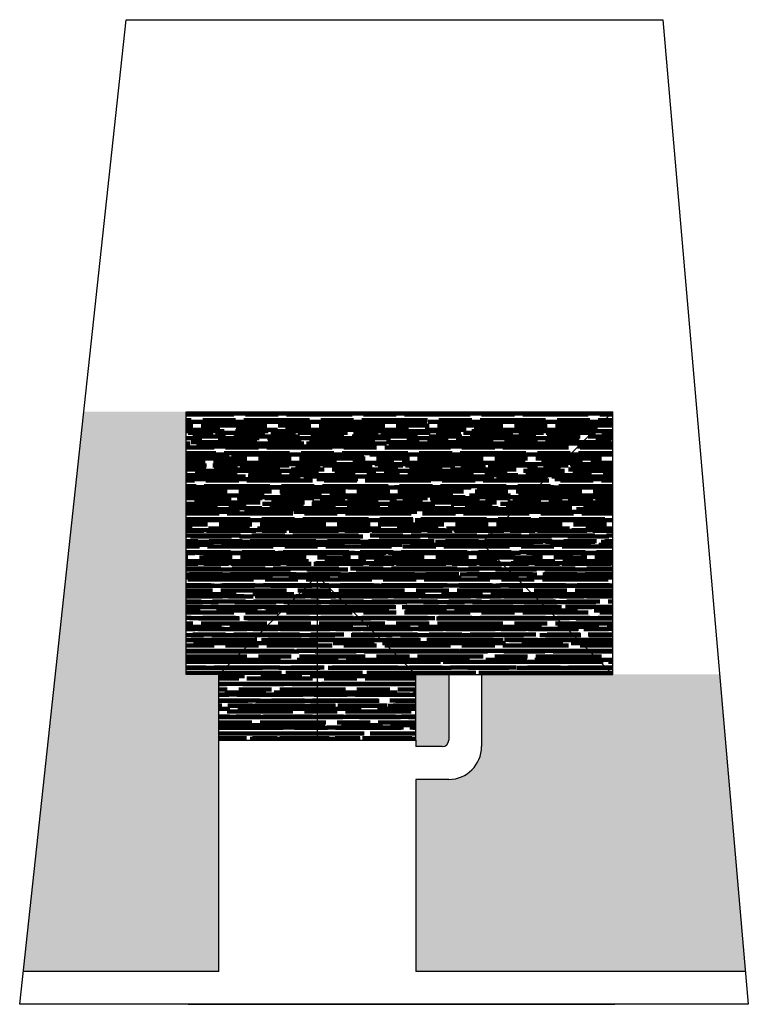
# Model space of a CAD drawing. Header units: feet. Extents: x 50 to 161, y 0 to 150.
import ezdxf

# ---------------------------------------------------------------- set-up
doc = ezdxf.new("R2010")
doc.units = ezdxf.units.FT
doc.header["$MEASUREMENT"] = 0
for name, color, linetype in [('Driveway', 7, 'Continuous'), ('Grass', 3, 'Continuous'), ('House', 7, 'Continuous'), ('Property Line', 7, 'Continuous'), ('Sidewalk', 7, 'Continuous')]:
    doc.layers.add(name, color=color, linetype=linetype)
doc.layers.add('Roof', color=167, linetype='Continuous', lineweight=100)

msp = doc.modelspace()

# ---------------------------------------------------------------- hatches: boundary and pattern name
at = {"layer": 'Grass'}
h = msp.add_hatch(dxfattribs=at)
h.set_pattern_fill('GRASS', color=256, scale=2, style=0)
h.paths.add_polyline_path([(75.34, 50.26), (75.34, 70.26), (75.34, 90.26), (59.75, 90.26), (50.54, 5), (80.34, 5), (80.34, 40.26), (80.34, 50.26)])
h.paths.add_polyline_path([(160.57, 5), (156.64, 50.26), (140.34, 50.26), (120.36, 50.26), (120.36, 39.26, -0.414214), (115.36, 34.26), (110.34, 34.26), (110.34, 5)])
h.paths.add_polyline_path([(115.36, 40.26), (115.36, 50.26), (110.34, 50.26), (110.34, 40.26), (110.34, 39.26), (114.36, 39.26, 0.414214)], flags=16)
at = {"layer": 'Roof'}
h = msp.add_hatch(dxfattribs=at)
h.set_pattern_fill('AR-RROOF', color=256, scale=1.25, style=0)
h.set_pattern_definition([(0, (13, -7e-15), (2.75, 1.25), [18.75, -2.5, 6.25, -1.25]), (0, (14.6625, 0.625), (-1.25, 1.6625), [3.75, -0.4125, 7.5, -0.9375]), (0, (13.625, 1.0625), (6.5, 0.8375), [10, -1.75, 5, -1.25])])
h.paths.add_polyline_path([(120.34, 70.26), (140.34, 90.26), (75.34, 90.26), (75.34, 70.26)])
h.paths.add_polyline_path([(140.34, 50.26), (140.34, 90.26), (120.34, 70.26)])
h.paths.add_polyline_path([(140.34, 50.26), (120.34, 70.26), (75.34, 70.26), (75.34, 50.26), (80.34, 50.26), (95.34, 65.26), (110.34, 50.26)])
h.paths.add_polyline_path([(110.34, 40.26), (110.34, 50.26), (95.34, 65.26), (95.34, 40.26)])
h.paths.add_polyline_path([(95.34, 40.26), (95.34, 65.26), (80.34, 50.26), (80.34, 40.26)])

# ---------------------------------------------------------------- linework, layer by layer
at = {"layer": 'Driveway'}
for points in [[(80.34, 5), (80.34, 40.26), (110.34, 40.26), (110.34, 39.26)], [(110.34, 34.26), (110.34, 5)]]:
    msp.add_lwpolyline(points, dxfattribs=at)
at = {"layer": 'House'}
for p, q in [((75.34, 50.26), (75.34, 90.26)), ((75.34, 90.26), (140.34, 90.26)), ((140.34, 90.26), (120.34, 70.26)), ((140.34, 50.26), (140.34, 90.26)), ((75.34, 70.26), (120.34, 70.26)), ((140.34, 50.26), (120.34, 70.26)), ((95.34, 65.26), (80.34, 50.26)), ((95.34, 65.26), (95.34, 40.26)), ((110.34, 50.26), (95.34, 65.26)), ((80.34, 50.26), (75.34, 50.26)), ((80.34, 40.26), (80.34, 50.26)), ((110.34, 40.26), (110.34, 50.26)), ((110.34, 50.26), (140.34, 50.26)), ((80.34, 40.26), (110.34, 40.26))]:
    msp.add_line(p, q, dxfattribs=at)
at = {"layer": 'Property Line'}
msp.add_lwpolyline([(50, 0), (66.2, 150), (148, 150), (161, 0)], close=True, dxfattribs=at)
at = {"layer": 'Sidewalk'}
for p, q in [((115.36, 50.26), (115.36, 40.26)), ((120.36, 50.26), (120.36, 39.26)), ((114.36, 39.26), (110.34, 39.26)), ((115.36, 34.26), (110.34, 34.26)), ((80.34, 5), (50.54, 5)), ((160.57, 5), (110.34, 5)), ((75.69, 0), (140.69, 0))]:
    msp.add_line(p, q, dxfattribs=at)
for centre, radius in [((114.36, 40.26), 1), ((115.36, 39.26), 5)]:
    msp.add_arc(centre, radius, 270, 0, dxfattribs=at)

doc.saveas('drawing.dxf')
